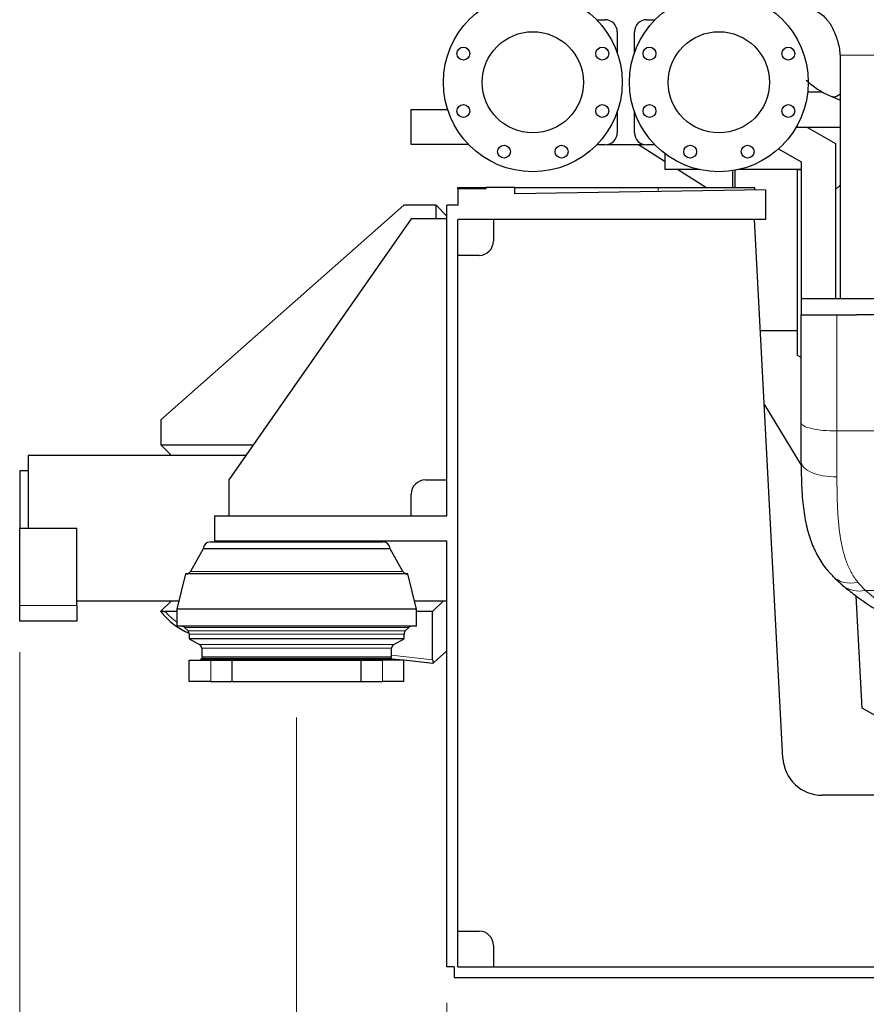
# Model space of a CAD drawing. Header units: inches. Extents: x 0 to 29700, y -16 to 21000.
# Tile 144 of 212: x 13037 to 14220, y 13416 to 14793. Entities that reach past the tile are written whole.
import ezdxf

# ---------------------------------------------------------------- set-up
doc = ezdxf.new("R2010")
doc.units = ezdxf.units.IN
doc.layers.add('254', color=7, linetype='Continuous', true_color=0xffffff)
doc.styles.add('latin_extended', font='simplex.shx')
doc.dimstyles.get("Standard").update_dxf_attribs({"dimtxt": 0.18, "dimasz": 0.18, "dimexe": 0.18, "dimexo": 0.0625, "dimgap": 0.09, "dimtad": 0, "dimtih": 1, "dimtoh": 1, "dimdec": 4, "dimzin": 0, "dimdsep": 46, "dimtxsty": 'Standard', "dimcen": 0.09, "dimadec": 0, "dimazin": 0, "dimtfac": 1, "dimtdec": 4, "dimtofl": 0, "dimtmove": 0, "dimatfit": 3, "dimfxl": 1, "dimtolj": 1, "dimtzin": 0, "dimarcsym": 0})

# ---------------------------------------------------------------- blocks, each defined once
blk = doc.blocks.new('_U2')
at = {"layer": '254', "color": 3, "linetype": 'Continuous', "lineweight": 13, "transparency": 16777216}
for p, q in [((13634.1, 13418.6), (13634.1, 12903.6)), ((15834.1, 13418.6), (15834.1, 12903.6)), ((13809.1, 12953.6), (15659.1, 12953.6))]:
    blk.add_line(p, q, dxfattribs=at)
at = {"layer": '254', "color": 3, "transparency": 16777216}
for points in [[(13809.1, 12982.8), (13809.1, 12924.4), (13634.1, 12953.6)], [(15659.1, 12924.4), (15659.1, 12982.8), (15834.1, 12953.6)]]:
    blk.add_solid(points, dxfattribs=at)
at = {"layer": 'Defpoints', "color": 0, "transparency": 16777216}
for p in [(13634.1, 13468.6), (15834.1, 13468.6), (15834.1, 12953.6)]:
    blk.add_point(p, dxfattribs=at)
at = {"layer": '254', "color": 2, "lineweight": 13, "transparency": 16777216, "insert": (14425.8, 13216.1), "char_height": 175, "attachment_point": 1, "style": 'latin_extended'}
blk.add_mtext('\\A1;2200', dxfattribs=at)
blk = doc.blocks.new('_U3')
at = {"layer": '254', "color": 3, "linetype": 'Continuous', "lineweight": 13, "transparency": 16777216}
for p, q in [((13424.1, 13817.6), (13424.1, 12503.6)), ((16044.1, 13817.6), (16044.1, 12503.6)), ((13599.1, 12553.6), (15869.1, 12553.6))]:
    blk.add_line(p, q, dxfattribs=at)
at = {"layer": '254', "color": 3, "transparency": 16777216}
for points in [[(13599.1, 12582.8), (13599.1, 12524.4), (13424.1, 12553.6)], [(15869.1, 12524.4), (15869.1, 12582.8), (16044.1, 12553.6)]]:
    blk.add_solid(points, dxfattribs=at)
at = {"layer": 'Defpoints', "color": 0, "transparency": 16777216}
for p in [(13424.1, 13867.6), (16044.1, 13867.6), (16044.1, 12553.6)]:
    blk.add_point(p, dxfattribs=at)
at = {"layer": '254', "color": 2, "lineweight": 13, "transparency": 16777216, "insert": (14425.8, 12816.1), "char_height": 175, "attachment_point": 1, "style": 'latin_extended'}
blk.add_mtext('\\A1;2620', dxfattribs=at)
blk = doc.blocks.new('_U4')
at = {"layer": '254', "color": 3, "linetype": 'Continuous', "lineweight": 13, "transparency": 16777216}
for p, q in [((13037.1, 13908.6), (13037.1, 12103.6)), ((16431.1, 13902.1), (16431.1, 12103.6)), ((13212.1, 12153.6), (16256.1, 12153.6))]:
    blk.add_line(p, q, dxfattribs=at)
at = {"layer": '254', "color": 3, "transparency": 16777216}
for points in [[(13212.1, 12182.8), (13212.1, 12124.4), (13037.1, 12153.6)], [(16256.1, 12124.4), (16256.1, 12182.8), (16431.1, 12153.6)]]:
    blk.add_solid(points, dxfattribs=at)
at = {"layer": 'Defpoints', "color": 0, "transparency": 16777216}
for p in [(13037.1, 13958.6), (16431.1, 13952.1), (16431.1, 12153.6)]:
    blk.add_point(p, dxfattribs=at)
at = {"layer": '254', "color": 2, "lineweight": 13, "transparency": 16777216, "insert": (14421.6, 12416.1), "char_height": 175, "attachment_point": 1, "style": 'latin_extended'}
blk.add_mtext('\\A1;3394', dxfattribs=at)

msp = doc.modelspace()

# ---------------------------------------------------------------- linework, layer by layer
at = {"layer": '254', "color": 2, "linetype": 'Continuous', "lineweight": 25}
for p, q in [((13843.371, 14793.112), (13855.104, 14793.112)), ((13913.104, 14793.112), (13924.838, 14793.112)), ((13872.104, 14776.112), (13872.104, 14746.854)), ((13896.104, 14746.854), (13896.104, 14776.112)), ((14138.416, 14692.485), (14158.492, 14692.485)), ((13584.104, 14667.612), (13635.028, 14667.612)), ((13584.104, 14618.612), (13584.104, 14667.612)), ((13872.104, 14664.369), (13872.104, 14635.112)), ((13896.104, 14635.112), (13896.104, 14664.369)), ((14183.378, 14642.485), (14121.995, 14642.485)), ((14138.042, 14642.485), (14177.104, 14620.164)), ((13664.353, 14618.612), (13584.104, 14618.612)), ((13855.104, 14618.112), (13843.371, 14618.112)), ((13910.834, 14618.264), (13857.375, 14618.264)), ((13939.11, 14594.653), (13901.964, 14618.261)), ((13924.838, 14618.112), (13913.104, 14618.112)), ((14097.617, 14612.604), (14129.104, 14594.612)), ((14177.104, 14620.164), (14177.104, 14555.612)), ((13939.109, 14583.612), (13939.109, 14605.609)), ((13986.883, 14583.612), (13939.109, 14583.612)), ((13995.824, 14558.608), (13956.484, 14583.61)), ((14033.354, 14582.106), (14033.354, 14558.621)), ((14036.354, 14582.617), (14036.354, 14558.62)), ((14129.108, 14583.612), (14041.328, 14583.612)), ((14124.104, 14583.612), (14129.118, 14583.612)), ((14124.104, 14323.412), (14124.104, 14583.612)), ((14129.104, 14594.612), (14129.104, 14380.591)), ((13649.104, 14556.612), (13649.104, 14558.612)), ((13649.104, 14558.612), (13689.104, 14558.612)), ((13689.104, 14556.612), (13649.104, 14556.612)), ((13649.104, 14556.612), (13649.104, 14533.612)), ((13689.104, 14556.612), (13689.104, 14558.612)), ((13729.104, 14558.612), (13689.104, 14558.612)), ((13729.104, 14558.612), (13929.104, 14558.612)), ((13729.104, 14549.585), (13729.104, 14558.612)), ((14079.104, 14555.112), (13729.104, 14549.585)), ((13929.104, 14558.612), (14064.104, 14558.612)), ((14064.104, 14558.612), (14064.104, 14554.875)), ((14079.104, 14555.112), (14079.104, 14513.612)), ((14177.104, 14555.612), (14183.377, 14561.884)), ((14177.104, 14555.612), (14177.104, 14402.789)), ((13574.104, 14533.612), (13234.104, 14233.612)), ((13619.104, 14533.612), (13574.104, 14533.612)), ((13634.104, 14518.612), (13619.104, 14533.612)), ((13619.104, 14514.611), (13619.104, 14533.612)), ((13634.104, 14099.612), (13634.104, 14533.612)), ((13649.104, 14533.612), (13634.104, 14533.612)), ((13584.104, 14514.612), (13329.104, 14149.612)), ((13634.104, 14514.612), (13584.104, 14514.612)), ((14079.104, 14513.612), (13649.104, 14513.612)), ((13649.104, 13468.612), (13649.104, 14513.612)), ((13699.104, 14513.612), (13699.104, 14483.612)), ((14103.561, 13760.733), (14064.104, 14513.612)), ((13679.104, 14463.612), (13649.104, 14463.612)), ((14129.107, 14402.787), (14129.107, 14380.591)), ((14379.107, 14402.787), (14129.107, 14402.787)), ((14129.104, 14229.402), (14129.104, 14380.591)), ((14179.104, 14380.591), (14206.257, 14380.591)), ((14301.958, 14380.591), (14206.257, 14380.591)), ((14072.23, 14358.612), (14124.105, 14358.612)), ((14129.105, 14320.59), (14124.104, 14323.412)), ((14077.673, 14254.646), (14129.235, 14170.438)), ((13234.104, 14233.612), (13234.104, 14198.612)), ((14129.104, 14175.074), (14129.104, 14229.402)), ((13234.104, 14198.612), (13249.104, 14183.612)), ((13234.104, 14198.612), (13363.338, 14198.612)), ((13249.11, 14183.612), (13049.104, 14183.612)), ((13049.104, 14183.612), (13049.104, 14082.112)), ((13352.862, 14183.612), (13249.104, 14183.612)), ((13049.104, 14162.112), (13037.104, 14162.112)), ((13037.104, 14162.112), (13037.104, 14082.112)), ((13329.104, 14149.612), (13329.104, 14099.612)), ((13604.104, 14149.612), (13634.104, 14149.612)), ((13584.104, 14099.612), (13584.104, 14129.612)), ((13309.104, 14099.612), (13309.104, 14064.612)), ((13309.104, 14099.612), (13634.104, 14099.612)), ((13037.104, 13973.851), (13037.104, 14082.112)), ((13037.104, 14082.112), (13117.104, 14082.112)), ((13117.104, 13973.851), (13117.104, 14082.112)), ((13303.604, 14063.112), (13544.604, 14063.112)), ((13309.104, 14064.612), (13634.104, 14064.612)), ((13325.176, 14064.612), (13324.747, 14063.112)), ((13523.461, 14063.112), (13523.033, 14064.612)), ((13634.104, 13468.612), (13634.104, 14064.612)), ((13293.604, 14053.112), (13275.62, 14021.639)), ((13554.604, 14053.112), (13293.604, 14053.112)), ((13572.589, 14021.639), (13554.604, 14053.112)), ((13268.604, 14018.112), (13256.604, 13969.112)), ((13579.604, 14018.112), (13268.604, 14018.112)), ((13591.604, 13969.112), (13579.604, 14018.112)), ((13117.111, 13980.612), (13249.11, 13980.612)), ((13249.104, 13980.612), (13235.33, 13966.837)), ((13249.104, 13980.612), (13259.424, 13980.612)), ((13588.783, 13980.612), (13629.104, 13980.612)), ((13614.104, 13965.612), (13629.104, 13980.612)), ((13629.104, 13980.612), (13634.104, 13980.612)), ((14214.306, 13830.676), (14206.093, 13987.377)), ((13037.104, 13952.112), (13037.104, 13973.851)), ((13117.104, 13973.851), (13117.104, 13952.112)), ((13256.609, 13965.612), (13240.57, 13965.612)), ((13256.604, 13969.112), (13256.604, 13945.112)), ((13591.604, 13969.112), (13256.604, 13969.112)), ((13614.104, 13965.612), (13591.599, 13965.612)), ((13591.604, 13945.112), (13591.604, 13969.112)), ((13614.104, 13897.893), (13614.104, 13965.612)), ((13117.104, 13952.112), (13037.104, 13952.112)), ((13591.604, 13945.112), (13256.604, 13945.112)), ((13267.362, 13943.354), (13272.332, 13938.384)), ((13274.09, 13934.141), (13274.09, 13927.626)), ((13574.119, 13927.626), (13574.119, 13934.141)), ((13575.876, 13938.384), (13580.847, 13943.354)), ((13274.09, 13927.626), (13288.41, 13919.358)), ((13574.119, 13927.626), (13274.09, 13927.626)), ((13559.799, 13919.358), (13574.119, 13927.626)), ((13291.41, 13914.162), (13291.41, 13901.626)), ((13556.799, 13901.626), (13556.799, 13914.162)), ((13615.632, 13894.101), (13634.104, 13910.612)), ((13274.104, 13897.612), (13304.104, 13897.612)), ((13274.104, 13867.612), (13274.104, 13897.612)), ((13290.41, 13899.626), (13290.41, 13897.626)), ((13557.799, 13899.626), (13290.41, 13899.626)), ((13557.799, 13897.626), (13290.41, 13897.626)), ((13556.799, 13901.626), (13291.41, 13901.626)), ((13292.41, 13901.626), (13292.41, 13899.626)), ((13304.104, 13897.612), (13334.104, 13897.612)), ((13334.104, 13897.612), (13514.104, 13897.612)), ((13334.104, 13867.612), (13334.104, 13897.612)), ((13514.104, 13897.612), (13544.104, 13897.612)), ((13514.104, 13867.612), (13514.104, 13897.612)), ((13574.104, 13897.612), (13544.104, 13897.612)), ((13555.799, 13899.626), (13555.799, 13901.626)), ((13571.882, 13897.612), (13557.797, 13899.196)), ((13557.799, 13897.626), (13557.799, 13899.626)), ((13614.23, 13892.848), (13574.1, 13897.362)), ((13574.104, 13867.612), (13574.104, 13897.612)), ((13615.632, 13894.101), (13614.23, 13892.848)), ((13304.104, 13867.612), (13274.104, 13867.612)), ((13304.104, 13867.612), (13334.104, 13867.612)), ((13334.104, 13867.612), (13514.104, 13867.612)), ((13514.104, 13867.612), (13544.104, 13867.612)), ((13574.104, 13867.612), (13544.104, 13867.612)), ((14339.124, 13758.612), (14214.306, 13830.676)), ((15309.723, 13708.612), (14158.486, 13708.612)), ((13649.104, 13518.612), (13679.104, 13518.612)), ((13699.104, 13498.612), (13699.104, 13468.612)), ((13644.104, 13468.612), (13634.104, 13468.612)), ((13644.104, 13468.612), (13644.104, 13453.612)), ((13649.104, 13468.612), (15819.104, 13468.612)), ((13644.104, 13453.612), (15824.104, 13453.612))]:
    msp.add_line(p, q, dxfattribs=at)
at = {"layer": '254', "color": 110, "linetype": 'Continuous', "lineweight": 13}
for p, q in [((13929.104, 14558.612), (13929.104, 14552.743)), ((14179.104, 14380.591), (14179.104, 14218.092)), ((14179.104, 14218.092), (14179.104, 14153.859)), ((14179.104, 14218.092), (14470.894, 14218.092)), ((13572.589, 14021.639), (13275.62, 14021.639)), ((14218.986, 13994.962), (14320.301, 13994.962)), ((13037.104, 13973.851), (13117.104, 13973.851)), ((13267.362, 13943.354), (13580.847, 13943.354)), ((13272.332, 13938.384), (13575.876, 13938.384)), ((13574.119, 13934.141), (13274.09, 13934.141)), ((13288.41, 13919.358), (13559.799, 13919.358)), ((13556.799, 13914.162), (13291.41, 13914.162)), ((13304.104, 13897.612), (13304.104, 13867.612)), ((13544.104, 13867.612), (13544.104, 13897.612)), ((13556.796, 13904.34), (13614.104, 13897.893))]:
    msp.add_line(p, q, dxfattribs=at)
at = {"layer": '254', "color": 2, "linetype": 'Continuous', "lineweight": 25}
for centre, radius in [((13754.104, 14705.612), 125), ((14014.104, 14705.612), 125), ((13754.104, 14705.612), 70.75), ((14014.104, 14705.612), 70.75), ((13657.097, 14745.793), 9), ((13851.112, 14745.793), 9), ((13917.097, 14745.793), 9), ((14111.112, 14745.793), 9), ((13657.097, 14665.43), 9), ((13851.112, 14665.43), 9), ((13917.097, 14665.43), 9), ((14111.112, 14665.43), 9), ((13713.923, 14608.604), 9), ((13794.286, 14608.604), 9), ((13973.923, 14608.604), 9), ((14054.286, 14608.604), 9)]:
    msp.add_circle(centre, radius, dxfattribs=at)
for centre, radius, start, end in [((13855.104, 14776.112), 17, 0, 90), ((13913.104, 14776.112), 17, 90, 180), ((13855.104, 14635.112), 17, 270, 0), ((13913.104, 14635.112), 17, 180, 270), ((13679.104, 14483.612), 20, 270, 0), ((13604.104, 14129.612), 20, 90, 180), ((13303.604, 14053.112), 10, 90, 180), ((13544.604, 14053.112), 10, 0, 90), ((13269.542, 14025.112), 7, 270, 330.255119), ((13578.667, 14025.112), 7, 209.744881, 270), ((13312.734, 14027.397), 100, 218.159294, 247.207321), ((13263.119, 13939.112), 6, 45, 90), ((13268.09, 13934.141), 6, 0, 45), ((13580.119, 13934.141), 6, 135, 180), ((13585.09, 13939.112), 6, 90, 135), ((13285.41, 13914.162), 6, 0, 60), ((13562.799, 13914.162), 6, 120, 180), ((14158.486, 13763.612), 55, 183, 270), ((13679.104, 13498.612), 20, 0, 90)]:
    msp.add_arc(centre, radius, start, end, dxfattribs=at)
at = {"layer": '254', "color": 110, "linetype": 'Continuous', "lineweight": 13}
msp.add_arc((13312.734, 14027.397), 95, 220.569379, 233.784093, dxfattribs=at)
for centre, major_axis, ratio, start_param, end_param in [((14179.104, 14229.402), (50, 0), 0.22620259, 3.14159265, 4.71238898), ((14179.104, 14175.074), (50, 0), 0.42429152, 3.14159265, 4.71238898), ((14208.516, 14050.327), (35.642, 35.067), 0.79598607, 3.14224893, 4.04801434), ((14278.225, 14291.441), (0, 324.261), 0.45109514, 2.64484822, 2.7246243), ((14218.986, 14040.678), (-31.945, -38.464), 0.82181689, 6.2828742, 7.07384743), ((14405.36, 14829.615), (0, 912.866), 0.50412131, 2.7246243, 2.93268181)]:
    msp.add_ellipse(centre, major_axis=major_axis, ratio=ratio, start_param=start_param, end_param=end_param, dxfattribs=at)
at = {"layer": '254', "color": 2, "linetype": 'Continuous', "lineweight": 25}
msp.add_ellipse((13619.104, 13897.331), major_axis=(-3.536, 3.956), ratio=0.89380823, start_param=0.78539816, end_param=1.58852777, dxfattribs=at)
for points, knots in [([(14323.075, 14743.587), (14323.031, 14748.467), (14322.581, 14758.475), (14320.655, 14773.725), (14315.889, 14798.481), (14306.225, 14828.307), (14289.185, 14860.856), (14269.723, 14887.015), (14245.369, 14910.511), (14221.783, 14926.556), (14205.755, 14934.027), (14200.794, 14936.076)], [0, 0, 0, 0, 0.06069865, 0.1249165, 0.19130905, 0.3748384, 0.5130406, 0.64764746, 0.7792882, 0.93340212, 1, 1, 1, 1]), ([(14103.54, 14815.826), (14109.288, 14815.902), (14119.21, 14815.278), (14134.658, 14812.502), (14147.687, 14807.688), (14157.986, 14800.65), (14164.631, 14793.96), (14170.692, 14785.75), (14177.015, 14773.636), (14181.202, 14759.983), (14182.944, 14749.531), (14183.318, 14745.086), (14183.371, 14743.891), (14183.375, 14743.643), (14183.375, 14743.601), (14183.376, 14743.591), (14183.376, 14743.588), (14183.376, 14743.588), (14183.376, 14743.592), (14183.376, 14743.596), (14183.376, 14743.601), (14183.376, 14743.605), (14183.376, 14743.607), (14183.376, 14743.608), (14183.376, 14743.607), (14183.376, 14743.605), (14183.376, 14743.599), (14183.376, 14743.594), (14183.376, 14743.591), (14183.376, 14743.59), (14183.376, 14743.591), (14183.376, 14743.595), (14183.376, 14743.605), (14183.376, 14743.618), (14183.376, 14743.624), (14183.376, 14743.627), (14183.376, 14743.625), (14183.376, 14743.618), (14183.376, 14743.581), (14183.376, 14743.55), (14183.376, 14743.523)], [0, 0, 0, 0, 0.14090026, 0.24580834, 0.38658227, 0.47998088, 0.55149488, 0.61842624, 0.73129232, 0.88712352, 0.96888022, 0.99224982, 0.99747598, 0.99825151, 0.99845258, 0.99850133, 0.99852167, 0.99853392, 0.998551, 0.99860722, 0.99865492, 0.99867983, 0.99869772, 0.9987016, 0.99870503, 0.99871972, 0.99876416, 0.99883638, 0.99884535, 0.99884838, 0.99885139, 0.99885714, 0.99895143, 0.9991059, 0.99914045, 0.99914822, 0.99915756, 0.99917613, 0.99934832, 1, 1, 1, 1]), ([(14183.376, 14743.523), (14183.376, 14734.085), (14183.376, 14715.18), (14183.376, 14686.808), (14183.376, 14658.405), (14183.376, 14630.003), (14183.376, 14601.601), (14183.376, 14525.862), (14183.376, 14459.591), (14183.376, 14402.787)], [0, 0, 0, 0, 0.08309526, 0.16645024, 0.24980521, 0.33316019, 0.41651517, 0.49987014, 1, 1, 1, 1]), ([(14136.116, 14708.711), (14141.106, 14704.123), (14150.31, 14696.914), (14162.799, 14689.644), (14169.807, 14686.425), (14172.444, 14685.322)], [0, 0, 0, 0, 0.46624639, 0.8027864, 1, 1, 1, 1]), ([(14129.104, 14380.591), (14129.107, 14380.591), (14129.147, 14380.591), (14129.319, 14380.591), (14129.609, 14380.591), (14130.013, 14380.591), (14130.53, 14380.591), (14130.952, 14380.591), (14131.413, 14380.591), (14131.662, 14380.591), (14131.966, 14380.591), (14132, 14380.591), (14132.068, 14380.591), (14132.103, 14380.591), (14132.208, 14380.591), (14132.42, 14380.591), (14132.643, 14380.591), (14133.102, 14380.591), (14133.748, 14380.591), (14134.82, 14380.591), (14135.996, 14380.591), (14137.275, 14380.591), (14138.196, 14380.591), (14139.154, 14380.591), (14139.65, 14380.591), (14140.293, 14380.591), (14140.422, 14380.591), (14140.684, 14380.591), (14140.816, 14380.591), (14141.215, 14380.591), (14141.484, 14380.591), (14142.301, 14380.591), (14143.419, 14380.591), (14145.175, 14380.591), (14147.011, 14380.591), (14148.928, 14380.591), (14150.926, 14380.591), (14152.312, 14380.591), (14153.197, 14380.591), (14153.463, 14380.591), (14153.732, 14380.591), (14153.911, 14380.591), (14154.001, 14380.591), (14154.452, 14380.591), (14154.814, 14380.591), (14155.907, 14380.591), (14157.38, 14380.591), (14159.635, 14380.591), (14161.935, 14380.591), (14164.281, 14380.591), (14165.875, 14380.591), (14167.485, 14380.591), (14168.298, 14380.591), (14169.323, 14380.591), (14169.529, 14380.591), (14169.838, 14380.591), (14169.941, 14380.591), (14170.148, 14380.591), (14170.664, 14380.591), (14171.181, 14380.591), (14172.423, 14380.591), (14174.083, 14380.591), (14176.586, 14380.591), (14178.264, 14380.591), (14179.104, 14380.591)], [0, 0, 0, 0, 0.02960546, 0.06090851, 0.09221156, 0.12351461, 0.15481766, 0.1861207, 0.1861207, 0.21742375, 0.21742375, 0.22133664, 0.22133664, 0.22524952, 0.22524952, 0.23307528, 0.2487268, 0.2487268, 0.28002985, 0.3113329, 0.34263595, 0.373939, 0.40524205, 0.40524205, 0.4365451, 0.4365451, 0.44437087, 0.44437087, 0.45219663, 0.45219663, 0.46784815, 0.46784815, 0.4991512, 0.53045425, 0.5617573, 0.59306035, 0.6243634, 0.65566645, 0.65566645, 0.66349221, 0.6674051, 0.6674051, 0.67131798, 0.67131798, 0.6869695, 0.6869695, 0.71827255, 0.7495756, 0.78087865, 0.8121817, 0.84348475, 0.84348475, 0.8747878, 0.8747878, 0.88261356, 0.88261356, 0.88652644, 0.88652644, 0.89043933, 0.90609085, 0.90609085, 0.9373939, 0.96869695, 1, 1, 1, 1]), ([(14129.209, 14173.253), (14129.133, 14165.382), (14129.34, 14146.312), (14130.91, 14118.607), (14134.907, 14090.639), (14141.401, 14066.443), (14150.385, 14045.478), (14160.927, 14028.313), (14169.324, 14019.228), (14173.233, 14015.556)], [0, 0, 0, 0, 0.12530416, 0.30967176, 0.4762644, 0.62977331, 0.77039328, 0.90163588, 1, 1, 1, 1]), ([(14187.04, 14002.214), (14192.645, 13997.558), (14208.839, 13984.757), (14236.272, 13966.019), (14269.661, 13948.014), (14292.953, 13937.874), (14305.065, 13934.006), (14305.644, 13933.823)], [0, 0, 0, 0, 0.15010811, 0.42972009, 0.70886659, 0.98607702, 1, 1, 1, 1]), ([(13234.104, 13965.612), (13234.106, 13965.613), (13234.112, 13965.62), (13234.138, 13965.646), (13234.159, 13965.666), (13234.212, 13965.719), (13234.246, 13965.753), (13234.296, 13965.803), (13234.306, 13965.814), (13234.328, 13965.836), (13234.362, 13965.869), (13234.399, 13965.906), (13234.478, 13965.985), (13234.595, 13966.102), (13234.735, 13966.242), (13234.83, 13966.337), (13234.849, 13966.357), (13234.889, 13966.396), (13234.909, 13966.416), (13234.97, 13966.478), (13235.012, 13966.52), (13235.142, 13966.65), (13235.234, 13966.741), (13235.33, 13966.837)], [0, 0, 0, 0, 0.11701665, 0.11701665, 0.24315713, 0.24315713, 0.36929761, 0.36929761, 0.40083273, 0.40083273, 0.43236785, 0.49543809, 0.49543809, 0.62157857, 0.74771904, 0.74771904, 0.77925416, 0.77925416, 0.81078928, 0.81078928, 0.87385952, 0.87385952, 1, 1, 1, 1]), ([(13235.33, 13966.837), (13235.528, 13966.749), (13235.729, 13966.665), (13236.135, 13966.504), (13236.34, 13966.428), (13236.755, 13966.283), (13236.965, 13966.215), (13237.39, 13966.088), (13237.606, 13966.029), (13238.042, 13965.921), (13238.263, 13965.872), (13238.711, 13965.784), (13238.938, 13965.745), (13239.227, 13965.705), (13239.285, 13965.698), (13239.4, 13965.684), (13239.575, 13965.663), (13239.749, 13965.647), (13240.1, 13965.621), (13240.334, 13965.612), (13240.57, 13965.612)], [0, 0, 0, 0, 0.125, 0.125, 0.25, 0.25, 0.375, 0.375, 0.5, 0.5, 0.625, 0.625, 0.75, 0.75, 0.78125, 0.78125, 0.8125, 0.875, 0.875, 1, 1, 1, 1])]:
    msp.add_open_spline(points, degree=3, knots=knots, dxfattribs=at)
at = {"layer": '254', "color": 110, "linetype": 'Continuous', "lineweight": 13}
msp.add_rational_spline([(14183.376, 14743.523), (14183.382, 14743.523), (14186.286, 14743.525), (14191.863, 14743.527), (14198.443, 14743.53)], [0.995667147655, 0.998255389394, 1.0058864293, 1.01661171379, 1.01661171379], degree=4, dxfattribs=at)
msp.add_rational_spline([(14198.443, 14743.53), (14213.764, 14743.537), (14243.801, 14743.551), (14277.192, 14743.566), (14307.611, 14743.58), (14317.94, 14743.584), (14323.086, 14743.587), (14323.076, 14743.587)], [1.01661171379, 1.01661171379, 0.958470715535, 1.01661171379, 1.01661171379, 0.997684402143, 0.992227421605, 0.995668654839], degree=4, knots=[0, 0, 0, 0, 0, 0.63671455, 0.63671455, 0.63671455, 1, 1, 1, 1, 1], dxfattribs=at)
at = {"layer": '254', "color": 2, "linetype": 'Continuous', "lineweight": 25}
msp.add_rational_spline([(14183.101, 14688.892), (14179.775, 14686.161), (14176.804, 14684.669), (14174.346, 14684.487), (14172.432, 14685.328)], [0.996123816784, 0.998394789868, 1.00315390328, 1.0095179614, 1.0135050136], degree=4, dxfattribs=at)
for points, degree in [([(14172.444, 14685.322), (14176.089, 14683.813), (14179.734, 14682.303), (14183.379, 14680.793)], 3), ([(14172.874, 14015.26), (14179.721, 14008.3), (14187.04, 14002.214)], 2)]:
    msp.add_open_spline(points, degree=degree, dxfattribs=at)
at = {"layer": '254', "color": 110, "linetype": 'Continuous', "lineweight": 13}
msp.add_open_spline([(14179.104, 14153.859), (14179.104, 14149.875), (14179.119, 14145.942), (14179.186, 14138.175), (14179.239, 14134.341), (14179.389, 14126.774), (14179.486, 14123.04), (14179.735, 14115.67), (14179.886, 14112.035), (14180.251, 14104.863), (14180.465, 14101.327), (14180.966, 14094.353), (14181.253, 14090.916), (14181.91, 14084.143), (14182.28, 14080.806), (14182.803, 14076.699), (14182.964, 14075.472), (14183.133, 14074.252), (14183.218, 14073.643), (14183.247, 14073.44), (14183.304, 14073.035), (14183.565, 14071.216), (14183.841, 14069.422), (14184.614, 14064.692), (14185.179, 14061.615), (14186.416, 14055.61), (14187.089, 14052.682), (14188.552, 14046.973), (14189.342, 14044.192), (14191.051, 14038.777), (14191.969, 14036.143), (14193.944, 14031.019), (14195.001, 14028.529), (14197.266, 14023.696), (14198.475, 14021.351), (14200.41, 14017.943), (14201.076, 14016.825), (14202.108, 14015.176), (14202.457, 14014.631), (14202.9, 14013.955), (14202.989, 14013.82), (14203.168, 14013.55), (14203.436, 14013.148), (14205.157, 14010.616), (14206.89, 14008.324), (14208.516, 14006.37)], degree=3, knots=[0, 0, 0, 0, 0.0625, 0.0625, 0.125, 0.125, 0.1875, 0.1875, 0.25, 0.25, 0.3125, 0.3125, 0.375, 0.375, 0.4375, 0.4375, 0.453125, 0.4609375, 0.4609375, 0.46484375, 0.46484375, 0.46875, 0.5, 0.5, 0.5625, 0.5625, 0.625, 0.625, 0.6875, 0.6875, 0.75, 0.75, 0.8125, 0.8125, 0.875, 0.875, 0.90625, 0.90625, 0.921875, 0.921875, 0.92578125, 0.92578125, 0.9296875, 0.9375, 1, 1, 1, 1], dxfattribs=at)

# ---------------------------------------------------------------- dimensions: what is measured, and where the dimension line sits
at = {"layer": '254', "color": 2, "linetype": 'Continuous', "lineweight": 13}
for base, p1, p2, picture, middle in [((16431.104, 12153.612), (13037.104, 13958.599), (16431.104, 13952.112), '_U4', (14734.104, 12153.612)), ((16044.104, 12553.612), (13424.104, 13867.612), (16044.104, 13867.612), '_U3', (14734.104, 12553.612)), ((15834.104, 12953.612), (13634.104, 13468.612), (15834.104, 13468.612), '_U2', (14734.104, 12953.612))]:
    dim = msp.add_linear_dim(base=base, p1=p1, p2=p2, dimstyle='Standard', override={"dimscale": 50, "dimtxt": 3.5, "dimasz": 3.5, "dimexe": 1, "dimexo": 1, "dimgap": 1.75, "dimtad": 1, "dimtih": 1, "dimtoh": 0, "dimdec": 2, "dimlfac": 1, "dimzin": 8, "dimdsep": 46, "dimlunit": 2, "dimtxsty": 'latin_extended', "dimsah": 1, "dimse1": 0, "dimse2": 0, "dimsd1": 0, "dimsd2": 0, "dimclrd": 3, "dimclre": 3, "dimclrt": 2, "dimtol": 0, "dimtm": -0.1, "dimtfac": 0.714286, "dimtdec": 3, "dimtofl": 1, "dimtmove": 0, "dimtzin": 8, "dimlwd": 13, "dimlwe": 13}, dxfattribs=at)
    dim.commit()
    dim.dimension.update_dxf_attribs({"geometry": picture, "text_midpoint": middle, "dimtype": 160})

doc.saveas('drawing.dxf')
